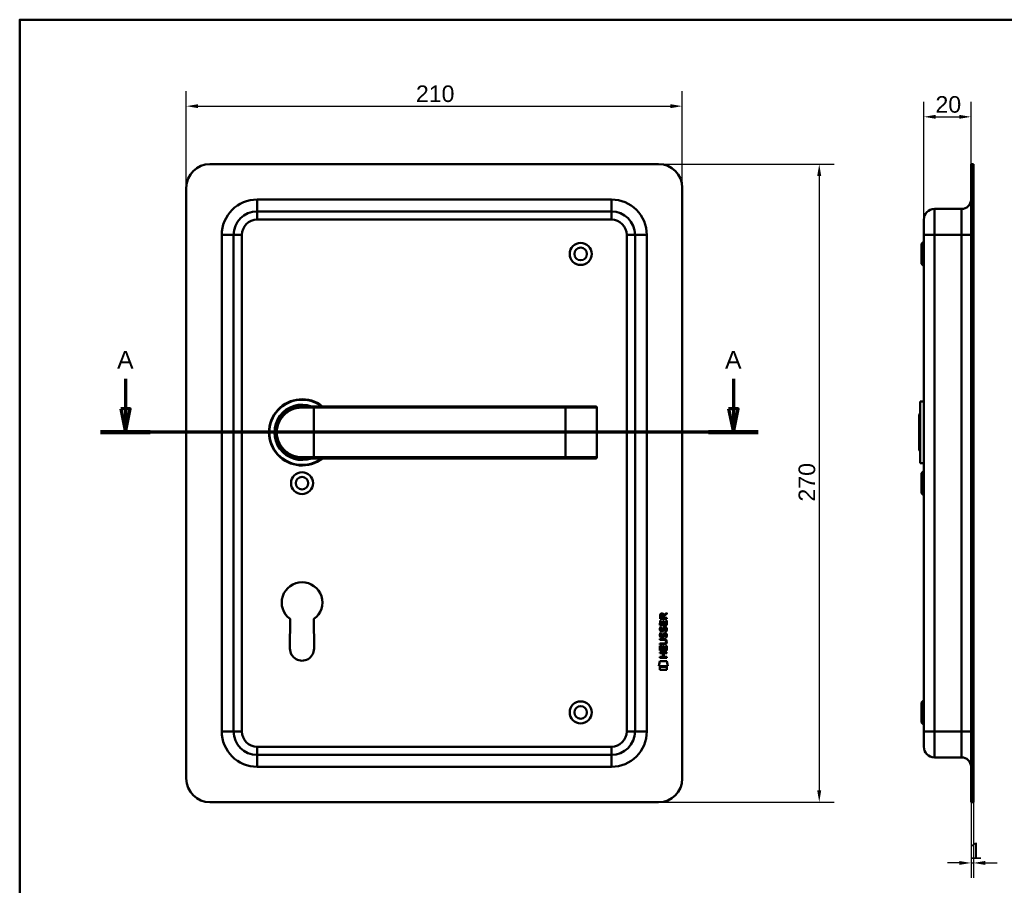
# Model space of a CAD drawing. Header units: millimetres. Extents: x 20 to 833, y 20 to 574.
# Tile 3 of 4: x 20 to 437, y 208 to 574. Entities that reach past the tile are written whole.
import ezdxf

# ---------------------------------------------------------------- set-up
doc = ezdxf.new("R2010")
doc.units = ezdxf.units.MM
doc.header["$LTSCALE"] = 2
for name, color, linetype, lineweight in [('Bemaßungen(DIN)', 7, 'Continuous', 25), ('Schnittansichtslinien(DIN)', 7, 'Continuous', 70), ('Sichtbare Kanten(DIN)', 7, 'Continuous', 50), ('Sichtbare tangentiale Kanten(DIN)', 7, 'Continuous', 50), ('Skizziergeometrie(DIN)', 7, 'Continuous', 50)]:
    doc.layers.add(name, color=color, linetype=linetype, lineweight=lineweight)
doc.styles.add('Aktuell-DINGroßer Text', font='arial.ttf')
doc.styles.add('STANDARD-DIN~0', font='arial.ttf')
doc.dimstyles.new('CAD-LAN', dxfattribs={"dimscale": 2, "dimtxt": 3.5, "dimasz": 2.5, "dimexe": 3.175, "dimexo": 0, "dimgap": 0.8, "dimtad": 1, "dimrnd": 1e-08, "dimtxsty": 'STANDARD-DIN~0', "dimcen": 0.09, "dimdle": 10, "dimclrd": 250, "dimclre": 250, "dimclrt": 250, "dimadec": 0, "dimazin": 2, "dimtfac": 1, "dimtmove": 0, "dimatfit": 3, "dimfxl": 1, "dimtolj": 1, "dimtzin": 0, "dimlwd": 25, "dimlwe": 25, "dimarcsym": 0})

# ---------------------------------------------------------------- blocks, each defined once
blk = doc.blocks.new('Ränder Standardrahmen')
at = {"layer": 'Skizziergeometrie(DIN)', "flags": 128}
blk.add_lwpolyline([(10, 10), (10, 287), (410, 287), (410, 10), (10, 10)], dxfattribs=at)
blk = doc.blocks.new('*D19')
at = {"layer": 'Bemaßungen(DIN)', "color": 250, "linetype": 'Continuous', "lineweight": 25, "true_color": 0x3f3f3f, "transparency": 16777216}
for p, q in [((402.82, 489.41), (402.82, 539.26)), ((422.82, 512.91), (422.82, 539.26)), ((407.82, 532.91), (417.82, 532.91))]:
    blk.add_line(p, q, dxfattribs=at)
at = {"layer": 'Bemaßungen(DIN)', "color": 250, "linetype": 'Continuous', "true_color": 0x3f3f3f, "transparency": 16777216}
for points in [[(407.82, 533.75), (407.82, 532.08), (402.82, 532.91)], [(417.82, 533.75), (417.82, 532.08), (422.82, 532.91)]]:
    blk.add_solid(points, dxfattribs=at)
at = {"layer": 'Defpoints', "color": 0, "linetype": 'Continuous', "transparency": 16777216}
for p in [(422.82, 532.91), (422.82, 512.91), (402.82, 489.41)]:
    blk.add_point(p, dxfattribs=at)
at = {"layer": 'Bemaßungen(DIN)', "color": 250, "linetype": 'Continuous', "lineweight": 25, "true_color": 0x3f3f3f, "transparency": 16777216, "insert": (407.76, 541.66), "char_height": 7, "attachment_point": 1, "style": 'STANDARD-DIN~0'}
blk.add_mtext('\\A1;20', dxfattribs=at)
blk = doc.blocks.new('*D20')
at = {"layer": 'Bemaßungen(DIN)', "color": 250, "linetype": 'Continuous', "lineweight": 25, "true_color": 0x3f3f3f, "transparency": 16777216}
for p, q in [((422.82, 242.91), (422.82, 210.88)), ((423.82, 242.91), (423.82, 210.88)), ((417.82, 217.23), (412.82, 217.23)), ((422.82, 217.23), (423.82, 217.23)), ((428.82, 217.23), (433.82, 217.23))]:
    blk.add_line(p, q, dxfattribs=at)
at = {"layer": 'Bemaßungen(DIN)', "color": 250, "linetype": 'Continuous', "true_color": 0x3f3f3f, "transparency": 16777216}
for points in [[(417.82, 218.07), (417.82, 216.4), (422.82, 217.23)], [(428.82, 218.07), (428.82, 216.4), (423.82, 217.23)]]:
    blk.add_solid(points, dxfattribs=at)
at = {"layer": 'Defpoints', "color": 0, "linetype": 'Continuous', "transparency": 16777216}
for p in [(422.82, 242.91), (423.82, 242.91), (423.82, 217.23)]:
    blk.add_point(p, dxfattribs=at)
at = {"layer": 'Bemaßungen(DIN)', "color": 250, "linetype": 'Continuous', "lineweight": 25, "true_color": 0x3f3f3f, "transparency": 16777216, "insert": (422.03, 225.86), "char_height": 7, "attachment_point": 1, "style": 'STANDARD-DIN~0'}
blk.add_mtext('\\A1;1', dxfattribs=at)
blk = doc.blocks.new('*D21')
at = {"layer": 'Bemaßungen(DIN)', "color": 250, "linetype": 'Continuous', "lineweight": 25, "true_color": 0x3f3f3f, "transparency": 16777216}
for p, q in [((90.55, 502.91), (90.55, 543.78)), ((300.55, 502.91), (300.55, 543.78)), ((95.55, 537.43), (295.55, 537.43))]:
    blk.add_line(p, q, dxfattribs=at)
at = {"layer": 'Bemaßungen(DIN)', "color": 250, "linetype": 'Continuous', "true_color": 0x3f3f3f, "transparency": 16777216}
for points in [[(95.55, 538.26), (95.55, 536.59), (90.55, 537.43)], [(295.55, 538.26), (295.55, 536.59), (300.55, 537.43)]]:
    blk.add_solid(points, dxfattribs=at)
at = {"layer": 'Defpoints', "color": 0, "linetype": 'Continuous', "transparency": 16777216}
for p in [(300.55, 537.43), (90.55, 502.91), (300.55, 502.91)]:
    blk.add_point(p, dxfattribs=at)
at = {"layer": 'Bemaßungen(DIN)', "color": 250, "linetype": 'Continuous', "lineweight": 25, "true_color": 0x3f3f3f, "transparency": 16777216, "insert": (187.77, 546.18), "char_height": 7, "attachment_point": 1, "style": 'STANDARD-DIN~0'}
blk.add_mtext('\\A1;210', dxfattribs=at)
blk = doc.blocks.new('*D22')
at = {"layer": 'Bemaßungen(DIN)', "color": 250, "linetype": 'Continuous', "lineweight": 25, "true_color": 0x3f3f3f, "transparency": 16777216}
for p, q in [((290.55, 512.91), (364.9, 512.91)), ((358.55, 507.91), (358.55, 247.91)), ((290.55, 242.91), (364.9, 242.91))]:
    blk.add_line(p, q, dxfattribs=at)
at = {"layer": 'Bemaßungen(DIN)', "color": 250, "linetype": 'Continuous', "true_color": 0x3f3f3f, "transparency": 16777216}
for points in [[(357.71, 507.91), (359.38, 507.91), (358.55, 512.91)], [(357.71, 247.91), (359.38, 247.91), (358.55, 242.91)]]:
    blk.add_solid(points, dxfattribs=at)
at = {"layer": 'Defpoints', "color": 0, "linetype": 'Continuous', "transparency": 16777216}
for p in [(290.55, 512.91), (290.55, 242.91), (358.55, 242.91)]:
    blk.add_point(p, dxfattribs=at)
at = {"layer": 'Bemaßungen(DIN)', "color": 250, "linetype": 'Continuous', "lineweight": 25, "true_color": 0x3f3f3f, "transparency": 16777216, "insert": (349.8, 370.13), "char_height": 7, "attachment_point": 1, "rotation": 90, "style": 'STANDARD-DIN~0'}
blk.add_mtext('\\A1;270', dxfattribs=at)
blk = doc.blocks.new('2DTransSchnitt0')
at = {"layer": 'Schnittansichtslinien(DIN)', "linetype": 'Continuous'}
for p, q in [((32.38, 211), (32.38, 204.71)), ((161.09, 211), (161.09, 204.71)), ((31.38, 204.71), (32.38, 199.71)), ((33.38, 204.71), (31.38, 204.71)), ((32.38, 204.71), (32.38, 199.71)), ((32.38, 199.71), (33.38, 204.71)), ((160.09, 204.71), (161.09, 199.71)), ((162.09, 204.71), (160.09, 204.71)), ((161.09, 204.71), (161.09, 199.71)), ((161.09, 199.71), (162.09, 204.71)), ((166.34, 199.71), (27.14, 199.71))]:
    blk.add_line(p, q, dxfattribs=at)
at = {"layer": 'Schnittansichtslinien(DIN)', "linetype": 'Continuous', "lineweight": 140}
for p, q in [((37.63, 199.71), (27.14, 199.71)), ((166.34, 199.71), (155.85, 199.71))]:
    blk.add_line(p, q, dxfattribs=at)
at = {"layer": 'Schnittansichtslinien(DIN)', "linetype": 'Continuous', "flags": 128}
for points in [[(31.38, 204.71), (32.38, 199.71), (33.38, 204.71), (31.38, 204.71)], [(160.09, 204.71), (161.09, 199.71), (162.09, 204.71), (160.09, 204.71)]]:
    blk.add_lwpolyline(points, dxfattribs=at)
at = {"layer": 'Schnittansichtslinien(DIN)'}
for points in [[(31.38, 204.71), (32.38, 199.71), (33.38, 204.71), (31.38, 204.71)], [(160.09, 204.71), (161.09, 199.71), (162.09, 204.71), (160.09, 204.71)]]:
    blk.add_solid(points, dxfattribs=at)
at = {"layer": 'Schnittansichtslinien(DIN)', "char_height": 3.73, "attachment_point": 7, "style": 'Aktuell-DINGroßer Text'}
for insert in [(30.63, 213.21), (159.34, 213.21)]:
    blk.add_mtext('A', dxfattribs=dict(at, insert=insert))

msp = doc.modelspace()

# ---------------------------------------------------------------- linework, layer by layer
at = {"layer": 'Sichtbare Kanten(DIN)'}
for p, q in [((290.548, 512.912), (100.548, 512.912)), ((422.824, 502.912), (422.824, 512.912)), ((423.824, 512.912), (422.824, 512.912)), ((423.824, 512.912), (423.824, 502.912)), ((90.548, 502.912), (90.548, 252.912)), ((300.548, 252.912), (300.548, 502.912)), ((422.824, 502.912), (422.824, 252.912)), ((423.824, 502.912), (423.824, 252.912)), ((270.548, 492.912), (120.548, 492.912)), ((418.824, 493.912), (407.324, 493.912)), ((402.824, 482.912), (402.824, 489.412)), ((110.548, 482.912), (110.548, 272.912)), ((280.548, 272.912), (280.548, 482.912)), ((401.824, 479.162), (402.824, 480.162)), ((402.824, 482.912), (402.824, 272.912)), ((401.824, 470.662), (401.824, 479.162)), ((401.824, 470.662), (402.824, 469.662)), ((139.548, 410.412), (144.548, 410.412)), ((251.048, 410.412), (144.548, 410.412)), ((263.922, 410.412), (251.048, 410.412)), ((263.922, 410.412), (263.942, 410.412)), ((264.442, 388.912), (264.442, 409.912)), ((401.324, 412.412), (401.324, 386.412)), ((401.324, 412.412), (402.824, 412.412)), ((400.824, 406.912), (401.324, 407.412)), ((400.824, 391.912), (400.824, 406.912)), ((400.824, 391.912), (401.324, 391.412)), ((138.932, 388.43), (138.932, 388.43)), ((144.548, 388.412), (139.548, 388.412)), ((144.548, 388.412), (251.048, 388.412)), ((251.048, 388.412), (263.922, 388.412)), ((263.942, 388.412), (263.922, 388.412)), ((401.324, 386.412), (402.824, 386.412)), ((401.824, 382.162), (402.824, 383.162)), ((401.824, 373.662), (401.824, 382.162)), ((401.824, 373.662), (402.824, 372.662)), ((291.125, 320.575), (291.127, 321.889)), ((291.476, 321.845), (291.475, 320.957)), ((292.492, 320.956), (292.493, 321.844)), ((292.79, 322.205), (293.985, 322.995)), ((292.843, 321.806), (292.842, 320.955)), ((293.985, 322.561), (292.843, 321.806)), ((293.985, 322.995), (293.985, 322.561)), ((134.448, 307.898), (134.468, 320.473)), ((144.606, 320.457), (144.648, 307.907)), ((291.123, 317.845), (291.124, 319.849)), ((293.981, 317.843), (291.123, 317.845)), ((291.124, 319.849), (291.473, 319.849)), ((293.983, 320.573), (291.125, 320.575)), ((291.294, 317.071), (291.633, 316.971)), ((291.473, 319.849), (291.471, 318.222)), ((291.471, 318.222), (292.366, 318.221)), ((291.475, 320.957), (292.492, 320.956)), ((292.366, 318.221), (292.367, 319.668)), ((292.367, 319.668), (292.716, 319.668)), ((292.716, 319.668), (292.714, 318.221)), ((292.714, 318.221), (293.633, 318.22)), ((292.842, 320.955), (293.984, 320.955)), ((293.633, 318.22), (293.634, 319.867)), ((293.634, 319.867), (293.983, 319.867)), ((293.983, 319.867), (293.981, 317.843)), ((293.984, 320.955), (293.983, 320.573)), ((291.292, 314.525), (291.631, 314.424)), ((291.489, 313.193), (291.496, 313.176)), ((291.491, 315.74), (291.498, 315.722)), ((292.173, 313.095), (292.184, 313.112)), ((292.175, 315.642), (292.186, 315.659)), ((293.221, 314.222), (293.209, 314.222)), ((293.223, 316.768), (293.211, 316.768)), ((291.114, 307.107), (291.116, 309.112)), ((291.116, 310.06), (292.786, 310.058)), ((291.116, 309.683), (291.116, 310.06)), ((292.762, 309.681), (291.116, 309.683)), ((291.116, 309.112), (291.464, 309.111)), ((291.118, 311.994), (292.764, 311.993)), ((291.118, 311.618), (291.118, 311.994)), ((292.787, 311.616), (291.118, 311.618)), ((291.464, 309.111), (291.463, 307.484)), ((292.358, 307.483), (292.359, 308.93)), ((292.359, 308.93), (292.707, 308.93)), ((292.707, 308.93), (292.706, 307.483)), ((293.625, 307.482), (293.626, 309.13)), ((293.626, 309.13), (293.974, 309.129)), ((293.667, 310.831), (293.667, 310.841)), ((293.974, 309.129), (293.973, 307.105)), ((291.11, 304.002), (291.111, 304.379)), ((291.111, 304.379), (292.354, 304.378)), ((291.112, 305.937), (291.112, 306.314)), ((291.112, 306.314), (293.971, 306.312)), ((292.355, 305.936), (291.112, 305.937)), ((293.973, 307.105), (291.114, 307.107)), ((291.463, 307.484), (292.358, 307.483)), ((292.354, 304.378), (292.355, 305.936)), ((292.706, 307.483), (293.625, 307.482)), ((292.711, 305.936), (292.71, 304.378)), ((292.71, 304.378), (293.969, 304.377)), ((293.971, 305.935), (292.711, 305.936)), ((293.969, 304.377), (293.969, 304)), ((293.971, 306.312), (293.971, 305.935)), ((290.579, 300.425), (291.038, 302.558)), ((294.494, 300.422), (290.579, 300.425)), ((291.038, 302.558), (294.044, 302.555)), ((293.969, 304), (291.11, 304.002)), ((294.044, 302.555), (294.494, 300.422)), ((291.038, 298.997), (291.039, 300.139)), ((294.035, 298.995), (291.038, 298.997)), ((291.039, 300.139), (294.036, 300.137)), ((294.036, 300.137), (294.035, 298.995)), ((401.824, 285.162), (402.824, 286.162)), ((401.824, 276.662), (401.824, 285.162)), ((401.824, 276.662), (402.824, 275.662)), ((402.824, 266.412), (402.824, 272.912)), ((120.548, 262.912), (270.548, 262.912)), ((418.824, 261.912), (407.324, 261.912)), ((422.824, 242.912), (422.824, 252.912)), ((423.824, 252.912), (423.824, 242.912)), ((100.548, 242.912), (290.548, 242.912)), ((422.824, 242.912), (423.824, 242.912))]:
    msp.add_line(p, q, dxfattribs=at)
for centre, radius in [((257.548, 474.912), 4.65), ((257.548, 474.912), 2.65), ((139.548, 377.912), 4.65), ((139.548, 377.912), 2.65), ((257.548, 280.912), 4.65), ((257.548, 280.912), 2.65)]:
    msp.add_circle(centre, radius, dxfattribs=at)
for centre, radius, start, end in [((100.548, 502.912), 10, 90, 180), ((290.548, 502.912), 10, 0, 90), ((418.824, 497.912), 4, 270, 0), ((120.548, 482.912), 10, 90, 180), ((270.548, 482.912), 10, 0, 90), ((407.324, 489.412), 4.5, 90, 180), ((139.548, 399.412), 14, 51.78679, 308.21321), ((139.548, 399.412), 13.8, 52.8542, 307.1458), ((139.548, 399.412), 11.7, 70.08028, 289.91972), ((139.548, 399.412), 11.6, 71.49137, 288.50863), ((139.548, 399.412), 11.5, 73.04257, 286.95743), ((139.548, 399.412), 11.3, 76.76803, 283.23197), ((263.942, 409.912), 0.5, 0, 90), ((127.225, 386.714), 8.678, 20.41264, 20.41475), ((127.225, 386.714), 8.678, 16.40238, 16.41202), ((137.317, 389.304), 0.85, 215.58444, 215.77314), ((137.317, 389.304), 0.85, 299.32679, 299.47089), ((263.942, 388.912), 0.5, 270, 0), ((139.548, 327.412), 8.6, 306.01959, 233.79375), ((139.548, 307.89), 5.1, 179.90875, 0.19467), ((120.548, 272.912), 10, 180, 270), ((270.548, 272.912), 10, 270, 0), ((407.324, 266.412), 4.5, 180, 270), ((418.824, 257.912), 4, 0, 90), ((100.548, 252.912), 10, 180, 270), ((290.548, 252.912), 10, 270, 0)]:
    msp.add_arc(centre, radius, start, end, dxfattribs=at)
for centre, major_axis, ratio, start_param, end_param in [((292.654, 321.072), (0.976, -1.274), 0.5180415, 2.7627686, 3.7355131), ((291.261, 320.991), (-1.242, -1.64), 0.5994938, 2.7365723, 3.5673799), ((292.841, 316.55), (-1.192, -3.54), 0.2215161, 5.9678979, 6.0270389), ((292.757, 318.85), (1.103, 3.296), 0.2312948, 2.8124619, 2.8734213), ((292.242, 313.996), (-0.583, -1.012), 0.541605, 5.8985019, 6.3563332), ((292.236, 316.534), (0.574, 1.004), 0.5438409, 2.7534304, 3.2137241), ((292.114, 313.12), (-0.098, -0.139), 0.3641716, 1.3429, 1.6509781), ((292.116, 315.666), (0.098, 0.139), 0.3641716, 4.4844927, 4.7925708), ((292.563, 312.537), (-0.838, -1.64), 0.4594521, 2.8344186, 3.3561114), ((292.563, 315.081), (0.839, 1.642), 0.4591024, 5.9761877, 6.4975755), ((288.947, 314.363), (4.808, -4.323), 0.3742014, 5.888113, 6.6064523), ((288.943, 307.319), (4.814, 4.313), 0.3742661, 5.9599282, 6.6783921), ((270.234, 330.668), (23.266, -20.361), 0.1371339, 6.127502, 6.402435)]:
    msp.add_ellipse(centre, major_axis=major_axis, ratio=ratio, start_param=start_param, end_param=end_param, dxfattribs=at)
for points, knots in [([(139.548, 410.412), (137.891, 410.412), (136.249, 410.032), (134.776, 409.323), (133.303, 408.614), (131.999, 407.578), (130.973, 406.302), (129.948, 405.026), (129.205, 403.508), (128.831, 401.889), (128.457, 400.271), (128.457, 398.551), (128.831, 396.934), (129.205, 395.316), (129.948, 393.799), (130.973, 392.523), (131.998, 391.247), (133.302, 390.211), (134.775, 389.502), (136.248, 388.792), (137.891, 388.412), (139.548, 388.412)], [-3.3432814, -3.3432814, -3.3432814, -3.3432814, -2.8656698, -2.8656698, -2.8656698, -2.3880581, -2.3880581, -2.3880581, -1.9104465, -1.9104465, -1.9104465, -1.4328349, -1.4328349, -1.4328349, -0.9552233, -0.9552233, -0.9552233, -0.4776116, -0.4776116, -0.4776116, 0, 0, 0, 0]), ([(293.667, 310.841), (293.667, 310.887), (293.665, 310.934), (293.649, 311.07), (293.626, 311.157), (293.552, 311.308), (293.506, 311.369), (293.386, 311.475), (293.315, 311.515), (293.098, 311.599), (292.938, 311.616), (292.787, 311.616)], [0, 0, 0, 0, 0.01400423, 0.01400423, 0.0408947, 0.0408947, 0.06439039, 0.06439039, 0.08887549, 0.08887549, 0.13413559, 0.13413559, 0.13413559, 0.13413559])]:
    msp.add_open_spline(points, degree=3, knots=knots, dxfattribs=at)
for points in [[(291.127, 321.889), (291.141, 322.33), (291.373, 322.792), (291.986, 322.792)], [(292.493, 321.844), (292.493, 322.117), (292.406, 322.442), (291.991, 322.443)], [(291.093, 316.395), (291.111, 316.534), (291.153, 316.741), (291.223, 316.914)], [(291.223, 316.914), (291.243, 316.964), (291.294, 317.071), (291.294, 317.071)], [(291.633, 316.971), (291.633, 316.971), (291.513, 316.644), (291.478, 316.506)], [(292.366, 316.177), (292.45, 316.545), (292.552, 316.756), (292.694, 316.924)], [(292.694, 316.924), (292.786, 317.034), (292.917, 317.106), (293.096, 317.13)], [(293.096, 317.13), (293.384, 317.169), (293.667, 317.068), (293.86, 316.752)], [(291.169, 313.046), (291.078, 313.287), (291.049, 313.52), (291.091, 313.848)], [(291.171, 315.593), (291.08, 315.833), (291.051, 316.067), (291.093, 316.395)], [(291.091, 313.848), (291.109, 313.988), (291.151, 314.195), (291.221, 314.368)], [(291.728, 312.586), (291.505, 312.618), (291.275, 312.764), (291.169, 313.046)], [(291.73, 315.132), (291.507, 315.165), (291.277, 315.31), (291.171, 315.593)], [(291.221, 314.368), (291.241, 314.417), (291.292, 314.525), (291.292, 314.525)], [(291.476, 313.96), (291.412, 313.707), (291.406, 313.483), (291.464, 313.267)], [(291.478, 316.506), (291.414, 316.254), (291.408, 316.03), (291.466, 315.814)], [(291.631, 314.424), (291.631, 314.424), (291.511, 314.098), (291.476, 313.96)], [(291.701, 312.963), (291.848, 312.903), (292.036, 312.939), (292.142, 313.053)], [(291.703, 315.51), (291.85, 315.45), (292.038, 315.485), (292.144, 315.6)], [(291.885, 315.119), (291.784, 315.121), (291.763, 315.127), (291.73, 315.132)], [(292.511, 312.937), (292.395, 312.727), (292.2, 312.569), (291.883, 312.573)], [(292.513, 315.484), (292.397, 315.274), (292.202, 315.115), (291.885, 315.119)], [(292.184, 313.112), (292.252, 313.222), (292.309, 313.385), (292.364, 313.63)], [(292.186, 315.659), (292.254, 315.768), (292.311, 315.932), (292.366, 316.177)], [(292.364, 313.63), (292.448, 313.998), (292.55, 314.21), (292.691, 314.377)], [(292.703, 313.48), (292.649, 313.24), (292.587, 313.075), (292.511, 312.937)], [(292.705, 316.027), (292.651, 315.787), (292.589, 315.622), (292.513, 315.484)], [(292.691, 314.377), (292.784, 314.487), (292.915, 314.56), (293.094, 314.584)], [(292.752, 313.679), (292.744, 313.649), (292.704, 313.482), (292.703, 313.48)], [(292.754, 316.225), (292.746, 316.195), (292.706, 316.029), (292.705, 316.027)], [(292.938, 314.104), (292.867, 314.015), (292.807, 313.877), (292.752, 313.679)], [(292.94, 316.65), (292.869, 316.562), (292.809, 316.423), (292.754, 316.225)], [(293.209, 314.222), (293.088, 314.222), (293.012, 314.189), (292.938, 314.104)], [(293.211, 316.768), (293.09, 316.768), (293.014, 316.735), (292.94, 316.65)], [(293.094, 314.584), (293.382, 314.622), (293.665, 314.522), (293.858, 314.205)], [(293.413, 312.639), (293.413, 312.639), (293.568, 312.893), (293.627, 313.178)], [(293.415, 315.185), (293.415, 315.185), (293.57, 315.439), (293.629, 315.724)], [(293.784, 315.099), (293.763, 315.103), (293.415, 315.185), (293.415, 315.185)], [(293.627, 313.178), (293.696, 313.511), (293.695, 313.787), (293.589, 313.984)], [(293.629, 315.724), (293.698, 316.057), (293.697, 316.333), (293.591, 316.531)], [(294.006, 313.27), (293.977, 312.939), (293.819, 312.61), (293.782, 312.552)], [(294.008, 315.817), (293.979, 315.486), (293.821, 315.156), (293.784, 315.099)], [(293.858, 314.205), (293.968, 314.025), (294.022, 313.806), (294.022, 313.536)], [(293.86, 316.752), (293.97, 316.571), (294.024, 316.352), (294.024, 316.083)], [(294.022, 313.536), (294.022, 313.451), (294.015, 313.365), (294.006, 313.27)], [(294.024, 316.083), (294.024, 315.998), (294.017, 315.912), (294.008, 315.817)], [(291.883, 312.573), (291.782, 312.574), (291.761, 312.581), (291.728, 312.586)], [(293.782, 312.552), (293.761, 312.557), (293.413, 312.639), (293.413, 312.639)]]:
    msp.add_open_spline(points, degree=3, dxfattribs=at)
at = {"layer": 'Sichtbare tangentiale Kanten(DIN)'}
for p, q in [((422.824, 502.912), (423.824, 502.912)), ((120.548, 497.912), (270.548, 497.912)), ((120.548, 497.912), (120.548, 492.912)), ((270.548, 497.912), (270.548, 492.912)), ((120.548, 489.412), (120.548, 492.912)), ((270.548, 489.412), (270.548, 492.912)), ((407.324, 493.912), (407.324, 482.912)), ((418.824, 482.912), (418.824, 493.912)), ((270.548, 489.412), (120.548, 489.412)), ((105.548, 272.912), (105.548, 482.912)), ((105.548, 482.912), (110.548, 482.912)), ((114.048, 482.912), (110.548, 482.912)), ((114.048, 482.912), (114.048, 272.912)), ((277.048, 272.912), (277.048, 482.912)), ((277.048, 482.912), (280.548, 482.912)), ((285.548, 482.912), (280.548, 482.912)), ((285.548, 482.912), (285.548, 272.912)), ((407.324, 482.912), (402.824, 482.912)), ((407.324, 272.912), (407.324, 482.912)), ((418.824, 482.912), (407.324, 482.912)), ((418.824, 482.912), (422.824, 482.912)), ((418.824, 482.912), (418.824, 272.912)), ((144.548, 409.912), (139.491, 409.912)), ((144.548, 410.412), (144.548, 409.912)), ((144.548, 409.912), (251.048, 409.912)), ((144.548, 388.912), (144.548, 409.912)), ((251.048, 410.412), (251.048, 409.912)), ((251.048, 388.912), (251.048, 409.912)), ((251.048, 409.912), (264.403, 409.912)), ((264.403, 409.912), (264.403, 388.912)), ((264.442, 409.912), (264.403, 409.912)), ((139.491, 388.912), (144.548, 388.912)), ((251.048, 388.912), (144.548, 388.912)), ((144.548, 388.412), (144.548, 388.912)), ((251.048, 388.412), (251.048, 388.912)), ((264.403, 388.912), (251.048, 388.912)), ((264.403, 388.912), (264.442, 388.912)), ((105.548, 272.912), (110.548, 272.912)), ((114.048, 272.912), (110.548, 272.912)), ((277.048, 272.912), (280.548, 272.912)), ((285.548, 272.912), (280.548, 272.912)), ((407.324, 272.912), (402.824, 272.912)), ((407.324, 272.912), (407.324, 261.912)), ((418.824, 272.912), (407.324, 272.912)), ((418.824, 272.912), (422.824, 272.912)), ((418.824, 261.912), (418.824, 272.912)), ((120.548, 266.412), (270.548, 266.412)), ((120.548, 262.912), (120.548, 266.412)), ((120.548, 262.912), (120.548, 257.912)), ((270.548, 266.412), (270.548, 262.912)), ((270.548, 257.912), (270.548, 262.912)), ((270.548, 257.912), (120.548, 257.912)), ((423.824, 252.912), (422.824, 252.912))]:
    msp.add_line(p, q, dxfattribs=at)
for centre, radius, start, end in [((120.548, 482.912), 15, 90, 180), ((270.548, 482.912), 15, 0, 90), ((120.548, 482.912), 6.5, 90, 180), ((270.548, 482.912), 6.5, 0, 90), ((120.548, 272.912), 15, 180, 270), ((120.548, 272.912), 6.5, 180, 270), ((270.548, 272.912), 6.5, 270, 0), ((270.548, 272.912), 15, 270, 0)]:
    msp.add_arc(centre, radius, start, end, dxfattribs=at)
for centre, major_axis, ratio, start_param, end_param in [((139.548, 409.912), (0, 0.5), 0.1145038, 0, 1.5707963), ((263.922, 409.912), (0, 0.5), 0.9612617, 4.712389, 6.2831853), ((139.548, 388.912), (0, -0.5), 0.1145038, 4.712389, 6.2831853), ((263.922, 388.912), (0, -0.5), 0.9612617, 0, 1.5707963)]:
    msp.add_ellipse(centre, major_axis=major_axis, ratio=ratio, start_param=start_param, end_param=end_param, dxfattribs=at)
msp.add_open_spline([(139.491, 388.912), (137.891, 388.912), (136.305, 389.276), (134.883, 389.953), (133.46, 390.629), (132.201, 391.618), (131.211, 392.836), (130.222, 394.054), (129.501, 395.501), (129.141, 397.046), (128.782, 398.59), (128.783, 400.232), (129.143, 401.777), (129.504, 403.322), (130.223, 404.77), (131.212, 405.989), (132.202, 407.207), (133.461, 408.196), (134.884, 408.872), (136.306, 409.548), (137.891, 409.912), (139.491, 409.912)], degree=3, knots=[0, 0, 0, 0, 0.4776116, 0.4776116, 0.4776116, 0.9552233, 0.9552233, 0.9552233, 1.4328349, 1.4328349, 1.4328349, 1.9104465, 1.9104465, 1.9104465, 2.3880581, 2.3880581, 2.3880581, 2.8656698, 2.8656698, 2.8656698, 3.3432814, 3.3432814, 3.3432814, 3.3432814], dxfattribs=at)

# ---------------------------------------------------------------- block references
at = {"xscale": 2, "yscale": 2, "zscale": 2}
msp.add_blockref('Ränder Standardrahmen', (0, 0), dxfattribs=at)
at = {"layer": 'Schnittansichtslinien(DIN)', "xscale": 2, "yscale": 2, "zscale": 2}
msp.add_blockref('2DTransSchnitt0', (0, 0), dxfattribs=at)

# ---------------------------------------------------------------- dimensions: what is measured, and where the dimension line sits
at = {"layer": 'Bemaßungen(DIN)', "color": 250, "linetype": 'Continuous', "lineweight": 25, "true_color": 0x3f3f3f}
for base, p1, p2, angle, override, picture, middle in [((300.548, 537.428), (90.548, 502.912), (300.548, 502.912), 180, {"dimgap": 0.8, "dimdec": 2, "dimtol": 0, "dimlim": 0, "dimtp": 0, "dimtm": 0, "dimtdec": 2, "dimtofl": 0, "dimatfit": 1}, '*D21', (195.548, 537.428)), ((422.824, 532.912), (402.824, 489.412), (422.824, 512.912), 180, {"dimgap": 0.8, "dimdec": 2, "dimtol": 0, "dimlim": 0, "dimtp": 0, "dimtm": 0, "dimtdec": 2, "dimtofl": 0, "dimatfit": 1}, '*D19', (412.824, 532.912)), ((358.548, 242.912), (290.548, 512.912), (290.548, 242.912), 270, {"dimgap": 0.8, "dimdec": 2, "dimtol": 0, "dimlim": 0, "dimtp": 0, "dimtm": 0, "dimtdec": 2, "dimtofl": 0, "dimatfit": 1}, '*D22', (358.548, 377.912)), ((423.824, 217.232), (422.824, 242.912), (423.824, 242.912), 180, {"dimgap": 0.8, "dimdec": 2, "dimtol": 0, "dimlim": 0, "dimtp": 0, "dimtm": 0, "dimtdec": 2, "dimtofl": 1, "dimatfit": 1}, '*D20', (423.324, 217.232))]:
    dim = msp.add_linear_dim(base=base, p1=p1, p2=p2, angle=angle, dimstyle='CAD-LAN', override=override, dxfattribs=at)
    dim.commit()
    dim.dimension.update_dxf_attribs({"geometry": picture, "text_midpoint": middle, "dimtype": 160})

doc.saveas('drawing.dxf')
